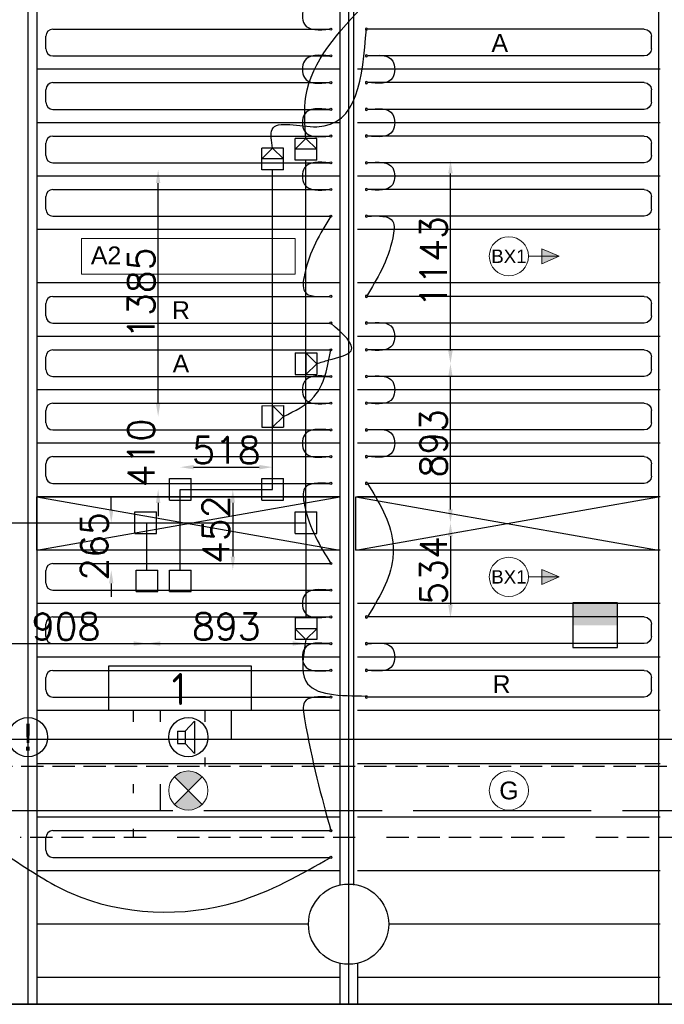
# Model space of a CAD drawing. Extents: x 7383 to 741080, y -570072 to -203000.
# Tile 23 of 45: x 382439 to 386058, y -265949 to -260420. Entities that reach past the tile are written whole.
import ezdxf

# ---------------------------------------------------------------- set-up
doc = ezdxf.new("R2010")
doc.units = 0
doc.header["$LTSCALE"] = 25
for name, pattern in [('2322105', [47, 40, -7]), ('2322106', [47, 5, -2, 5, -2, 5, -2, 5, -2, 5, -2, 5, -7]), ('2322107', [2000, 1000, 1000]), ('2322108', [7, 5, -2])]:
    doc.linetypes.add(name, pattern=pattern)
doc.layers.get('0').update_dxf_attribs({"linetype": 'CONTINUOUS'})
doc.layers.get('DEFPOINTS').update_dxf_attribs({"linetype": 'CONTINUOUS'})
for name, color, linetype in [('000Vermogens2', 7, 'CONTINUOUS'), ('60', 7, 'CONTINUOUS'), ('KP-bandraster', 5, 'CONTINUOUS'), ('KP-koppelingen', 6, 'CONTINUOUS'), ('KP-leidingen(aanvoer)', 5, 'CONTINUOUS'), ('KP-leidingen(retour)', 1, 'CONTINUOUS'), ('KP-Lucht aanvoer', 6, 'CONTINUOUS'), ('KP-lucht centreline', 2, 'CONTINUOUS'), ('KP-maatvoering', 7, 'CONTINUOUS'), ('KP-Melders', 3, 'CONTINUOUS'), ('KP-Oppervlak', 3, 'CONTINUOUS'), ('KP-panelen', 1, 'CONTINUOUS'), ('KP-registers', 4, 'CONTINUOUS'), ('KP-slangen', 7, 'CONTINUOUS'), ('KP-tekst', 7, 'CONTINUOUS'), ('SYM-W', 7, 'CONTINUOUS'), ('Thermostaat', 160, 'CONTINUOUS'), ('WL5501--', 130, 'CONTINUOUS'), ('WL5502--', 130, 'CONTINUOUS'), ('WL561---_AANVOER', 10, 'CONTINUOUS'), ('WL561---_RETOUR', 10, 'CONTINUOUS')]:
    doc.layers.add(name, color=color, linetype=linetype)
doc.layers.add('KP-Verlichting', color=2, linetype='CONTINUOUS', lineweight=18)
doc.styles.add('arial', font='ARIAL.TTF')
doc.styles.add('BURO-018', font='ISO96.shx', dxfattribs={"height": 90})
doc.styles.add('ISO', font='ISO.SHX')
doc.styles.add('VERWOL-1', font='ROMANS.SHX')
doc.dimstyles.new('MARTIN', dxfattribs={"dimscale": 0, "dimtxt": 50, "dimasz": 75, "dimexe": 4, "dimexo": 4, "dimgap": 20, "dimtad": 1, "dimdec": 0, "dimrnd": 0.01, "dimzin": 1, "dimdsep": 46, "dimtxsty": 'VERWOL-1', "dimcen": -25, "dimdle": 1, "dimclrd": 7, "dimclre": 2, "dimclrt": 7, "dimadec": 0, "dimazin": 0, "dimtfac": 1, "dimtdec": 0, "dimtix": 1, "dimtofl": 0, "dimtmove": 0, "dimatfit": 3, "dimldrblk": 'OBLIQUE', "dimfxl": 0, "dimtvp": 33.333333, "dimtolj": 1, "dimtzin": 1, "dimarcsym": 0})

# ---------------------------------------------------------------- blocks, each defined once
blk = doc.blocks.new('SW30485012')
at = {"color": 0, "linetype": 'Continuous'}
for p, q in [((-2.5, 2.5), (-2.5, -2.5)), ((2.5, 2.5), (-2.5, 2.5)), ((2.5, -2.5), (2.5, 2.5)), ((-2.5, -2.5), (2.5, -2.5))]:
    blk.add_line(p, q, dxfattribs=at)
blk.add_solid([(-2.5, 0), (2.5, 0), (-2.5, -2.5), (2.5, -2.5)], dxfattribs=at)
at = {"color": 0, "linetype": 'Continuous', "style": 'BURO-018', "flags": 1}
blk.add_attdef('W_ID', (0, 0), '', height=1.8, dxfattribs=at)
blk = doc.blocks.new('A$C7BF441B9')
at = {"layer": 'SYM-W', "color": 2, "linetype": 'Continuous'}
blk.add_lwpolyline([(53453.6, -5400), (52653.6, -5400), (52653.6, -5150), (53453.6, -5150)], close=True, dxfattribs=at)
at = {"layer": 'WL5501--', "linetype": '2322105'}
for p, q in [((52943.1, -5464), (52943.1, -5400)), ((52943.1, -5964), (52943.1, -5814)), ((63587.6, -5964), (51892.8, -5964))]:
    blk.add_line(p, q, dxfattribs=at)
at = {"layer": 'WL5502--', "linetype": '2322106'}
for p, q in [((52793.1, -5464), (52793.1, -5400)), ((52793.1, -5864), (52793.1, -5814)), ((52793.1, -6114), (52793.1, -6064)), ((63437.6, -6114), (52157, -6114))]:
    blk.add_line(p, q, dxfattribs=at)
at = {"layer": 'WL561---_AANVOER', "linetype": '2322107'}
for p, q in [((53343.1, -5564), (53343.1, -5400)), ((63987.6, -5564), (51332.8, -5564))]:
    blk.add_line(p, q, dxfattribs=at)
at = {"layer": 'WL561---_RETOUR', "linetype": '2322108'}
for p, q in [((53193.1, -5400), (53193.1, -5464)), ((53193.1, -5664), (53193.1, -5714)), ((63837.6, -5714), (51614.9, -5714))]:
    blk.add_line(p, q, dxfattribs=at)
at = {"layer": 'Thermostaat', "xscale": 50, "yscale": 50, "zscale": 50, "rotation": 180}
blk.add_blockref('SW30485012', (55384.6, -4921.7), dxfattribs=at)
at = {"layer": '60', "color": 1, "linetype": 'Continuous', "style": 'ISO'}
blk.add_text('1', height=180, dxfattribs=at).set_placement((53007.3, -5369.7))
blk = doc.blocks.new('Register A')
at = {"layer": 'KP-registers', "linetype": 'Continuous'}
for p, q in [((90, 225), (1644, 225)), ((50, 115), (50, 185)), ((90, 75), (1644, 75))]:
    blk.add_line(p, q, dxfattribs=at)
for centre in [(1650, 225), (1650, 75)]:
    blk.add_circle(centre, 6, dxfattribs=at)
for centre, start, end in [((90, 185), 90, 180), ((90, 115), 180, 270)]:
    blk.add_arc(centre, 40, start, end, dxfattribs=at)
blk = doc.blocks.new('*D1605')
at = {"layer": 'DEFPOINTS', "color": 0, "linetype": 'Continuous', "transparency": 16777216}
for p in [(382245.8, -263245.2), (383153.3, -263245.3), (383153.3, -263923.2)]:
    blk.add_point(p, dxfattribs=at)
at = {"layer": 'KP-maatvoering', "color": 7, "linetype": 'Continuous', "lineweight": -2, "transparency": 16777216}
blk.add_line((382320.8, -263923.2), (383078.3, -263923.2), dxfattribs=at)
at = {"layer": 'KP-maatvoering', "color": 7, "linetype": 'Continuous', "transparency": 16777216}
for points in [[(382320.8, -263910.7), (382320.8, -263935.7), (382245.8, -263923.2)], [(383078.3, -263910.7), (383078.3, -263935.7), (383153.3, -263923.2)]]:
    blk.add_solid(points, dxfattribs=at)
at = {"layer": 'KP-maatvoering', "color": 7, "linetype": 'Continuous', "transparency": 16777216, "insert": (382699.6, -263828.2), "char_height": 150, "attachment_point": 5, "style": 'VERWOL-1'}
blk.add_mtext('\\A1;908', dxfattribs=at)
blk = doc.blocks.new('_OBLIQUE')
at = {"color": 0, "linetype": 'ByBlock'}
blk.add_line((-0.5, -0.5), (0.5, 0.5), dxfattribs=at)
blk = doc.blocks.new('*D1606')
at = {"layer": 'DEFPOINTS', "color": 0, "linetype": 'Continuous', "transparency": 16777216}
for p in [(383153.3, -263245.3), (384045.8, -263245.4), (384045.8, -263923.2)]:
    blk.add_point(p, dxfattribs=at)
at = {"layer": 'KP-maatvoering', "color": 7, "linetype": 'Continuous', "lineweight": -2, "transparency": 16777216}
blk.add_line((383228.3, -263923.2), (383970.8, -263923.2), dxfattribs=at)
at = {"layer": 'KP-maatvoering', "color": 7, "linetype": 'Continuous', "transparency": 16777216}
for points in [[(383228.3, -263910.7), (383228.3, -263935.7), (383153.3, -263923.2)], [(383970.8, -263910.7), (383970.8, -263935.7), (384045.8, -263923.2)]]:
    blk.add_solid(points, dxfattribs=at)
at = {"layer": 'KP-maatvoering', "color": 7, "linetype": 'Continuous', "transparency": 16777216, "insert": (383599.6, -263828.2), "char_height": 150, "attachment_point": 5, "style": 'VERWOL-1'}
blk.add_mtext('\\A1;893', dxfattribs=at)
blk = doc.blocks.new('*D1607')
at = {"layer": 'DEFPOINTS', "color": 0, "linetype": 'Continuous', "transparency": 16777216}
for p in [(383145.8, -263245.3), (382953.1, -263510.3), (383153.3, -263510.3)]:
    blk.add_point(p, dxfattribs=at)
at = {"layer": 'KP-maatvoering', "color": 7, "linetype": 'Continuous', "lineweight": -2, "transparency": 16777216}
for p, q in [((382953.1, -263170.3), (382953.1, -263095.3)), ((382953.1, -263585.3), (382953.1, -263660.3))]:
    blk.add_line(p, q, dxfattribs=at)
at = {"layer": 'KP-maatvoering', "color": 7, "linetype": 'Continuous', "transparency": 16777216}
for points in [[(382940.6, -263170.3), (382965.6, -263170.3), (382953.1, -263245.3)], [(382940.6, -263585.3), (382965.6, -263585.3), (382953.1, -263510.3)]]:
    blk.add_solid(points, dxfattribs=at)
at = {"layer": 'KP-maatvoering', "color": 7, "linetype": 'Continuous', "transparency": 16777216, "insert": (382858.1, -263377.8), "char_height": 150, "attachment_point": 5, "rotation": 90, "style": 'VERWOL-1'}
blk.add_mtext('\\A1;265', dxfattribs=at)
blk = doc.blocks.new('*D1608')
at = {"layer": 'DEFPOINTS', "color": 0, "linetype": 'Continuous', "transparency": 16777216}
for p in [(383340.5, -263058.1), (383340.5, -263510.3), (383635.6, -263510.3)]:
    blk.add_point(p, dxfattribs=at)
at = {"layer": 'KP-maatvoering', "color": 7, "linetype": 'Continuous', "lineweight": -2, "transparency": 16777216}
blk.add_line((383635.6, -263133.1), (383635.6, -263435.3), dxfattribs=at)
at = {"layer": 'KP-maatvoering', "color": 7, "linetype": 'Continuous', "transparency": 16777216}
for points in [[(383623.1, -263133.1), (383648.1, -263133.1), (383635.6, -263058.1)], [(383623.1, -263435.3), (383648.1, -263435.3), (383635.6, -263510.3)]]:
    blk.add_solid(points, dxfattribs=at)
at = {"layer": 'KP-maatvoering', "color": 7, "linetype": 'Continuous', "transparency": 16777216, "insert": (383540.6, -263284.2), "char_height": 150, "attachment_point": 5, "rotation": 90, "style": 'VERWOL-1'}
blk.add_mtext('\\A1;452', dxfattribs=at)
blk = doc.blocks.new('*D1609')
at = {"layer": 'DEFPOINTS', "color": 0, "linetype": 'Continuous', "transparency": 16777216}
for p in [(383858.6, -262932.9), (383340.5, -263058.1), (383858.6, -263058.2)]:
    blk.add_point(p, dxfattribs=at)
at = {"layer": 'KP-maatvoering', "color": 7, "linetype": 'Continuous', "lineweight": -2, "transparency": 16777216}
blk.add_line((383415.5, -262932.9), (383783.6, -262932.9), dxfattribs=at)
at = {"layer": 'KP-maatvoering', "color": 7, "linetype": 'Continuous', "transparency": 16777216}
for points in [[(383415.5, -262920.4), (383415.5, -262945.4), (383340.5, -262932.9)], [(383783.6, -262920.4), (383783.6, -262945.4), (383858.6, -262932.9)]]:
    blk.add_solid(points, dxfattribs=at)
at = {"layer": 'KP-maatvoering', "color": 7, "linetype": 'Continuous', "transparency": 16777216, "insert": (383599.6, -262837.9), "char_height": 150, "attachment_point": 5, "style": 'VERWOL-1'}
blk.add_mtext('\\A1;518', dxfattribs=at)
blk = doc.blocks.new('*D1610')
at = {"layer": 'DEFPOINTS', "color": 0, "linetype": 'Continuous', "transparency": 16777216}
for p in [(383797.7, -262648.4), (383216.3, -263058.2), (383797.8, -263058.2)]:
    blk.add_point(p, dxfattribs=at)
at = {"layer": 'KP-maatvoering', "color": 7, "linetype": 'Continuous', "lineweight": -2, "transparency": 16777216}
for p, q in [((383216.3, -262573.4), (383216.3, -262498.4)), ((383216.3, -263133.2), (383216.3, -263208.2))]:
    blk.add_line(p, q, dxfattribs=at)
at = {"layer": 'KP-maatvoering', "color": 7, "linetype": 'Continuous', "transparency": 16777216}
for points in [[(383203.8, -262573.4), (383228.8, -262573.4), (383216.3, -262648.4)], [(383203.8, -263133.2), (383228.8, -263133.2), (383216.3, -263058.2)]]:
    blk.add_solid(points, dxfattribs=at)
at = {"layer": 'KP-maatvoering', "color": 7, "linetype": 'Continuous', "transparency": 16777216, "insert": (383121.3, -262853.3), "char_height": 150, "attachment_point": 5, "rotation": 90, "style": 'VERWOL-1'}
blk.add_mtext('\\A1;410', dxfattribs=at)
blk = doc.blocks.new('*D1611')
at = {"layer": 'DEFPOINTS', "color": 0, "linetype": 'Continuous', "transparency": 16777216}
for p in [(383216.3, -261263.3), (383858.6, -261263.3), (383797.7, -262648.4)]:
    blk.add_point(p, dxfattribs=at)
at = {"layer": 'KP-maatvoering', "color": 7, "linetype": 'Continuous', "lineweight": -2, "transparency": 16777216}
blk.add_line((383216.3, -262573.4), (383216.3, -261338.3), dxfattribs=at)
at = {"layer": 'KP-maatvoering', "color": 7, "linetype": 'Continuous', "transparency": 16777216}
for points in [[(383203.8, -261338.3), (383228.8, -261338.3), (383216.3, -261263.3)], [(383203.8, -262573.4), (383228.8, -262573.4), (383216.3, -262648.4)]]:
    blk.add_solid(points, dxfattribs=at)
at = {"layer": 'KP-maatvoering', "color": 7, "linetype": 'Continuous', "transparency": 16777216, "insert": (383121.3, -261955.9), "char_height": 150, "attachment_point": 5, "rotation": 90, "style": 'VERWOL-1'}
blk.add_mtext('\\A1;1385', dxfattribs=at)
blk = doc.blocks.new('*D1612')
at = {"layer": 'DEFPOINTS', "color": 0, "linetype": 'Continuous', "transparency": 16777216}
for p in [(384106.7, -263245.4), (384045.8, -263779.5), (384857.5, -263779.5)]:
    blk.add_point(p, dxfattribs=at)
at = {"layer": 'KP-maatvoering', "color": 7, "linetype": 'Continuous', "lineweight": -2, "transparency": 16777216}
blk.add_line((384857.5, -263320.4), (384857.5, -263704.5), dxfattribs=at)
at = {"layer": 'KP-maatvoering', "color": 7, "linetype": 'Continuous', "transparency": 16777216}
for points in [[(384845, -263320.4), (384870, -263320.4), (384857.5, -263245.4)], [(384845, -263704.5), (384870, -263704.5), (384857.5, -263779.5)]]:
    blk.add_solid(points, dxfattribs=at)
at = {"layer": 'KP-maatvoering', "color": 7, "linetype": 'Continuous', "transparency": 16777216, "insert": (384762.5, -263512.5), "char_height": 150, "attachment_point": 5, "rotation": 90, "style": 'VERWOL-1'}
blk.add_mtext('\\A1;534', dxfattribs=at)
blk = doc.blocks.new('*D1613')
at = {"layer": 'DEFPOINTS', "color": 0, "linetype": 'Continuous', "transparency": 16777216}
for p in [(384106.6, -262352), (384857.5, -262352), (384106.7, -263245.4)]:
    blk.add_point(p, dxfattribs=at)
at = {"layer": 'KP-maatvoering', "color": 7, "linetype": 'Continuous', "lineweight": -2, "transparency": 16777216}
blk.add_line((384857.5, -263170.4), (384857.5, -262427), dxfattribs=at)
at = {"layer": 'KP-maatvoering', "color": 7, "linetype": 'Continuous', "transparency": 16777216}
for points in [[(384845, -262427), (384870, -262427), (384857.5, -262352)], [(384845, -263170.4), (384870, -263170.4), (384857.5, -263245.4)]]:
    blk.add_solid(points, dxfattribs=at)
at = {"layer": 'KP-maatvoering', "color": 7, "linetype": 'Continuous', "transparency": 16777216, "insert": (384762.5, -262798.7), "char_height": 150, "attachment_point": 5, "rotation": 90, "style": 'VERWOL-1'}
blk.add_mtext('\\A1;893', dxfattribs=at)
blk = doc.blocks.new('*D1614')
at = {"layer": 'DEFPOINTS', "color": 0, "linetype": 'Continuous', "transparency": 16777216}
for p in [(384045.8, -261209), (384857.5, -261209), (384106.6, -262352)]:
    blk.add_point(p, dxfattribs=at)
at = {"layer": 'KP-maatvoering', "color": 7, "linetype": 'Continuous', "lineweight": -2, "transparency": 16777216}
blk.add_line((384857.5, -262277), (384857.5, -261284), dxfattribs=at)
at = {"layer": 'KP-maatvoering', "color": 7, "linetype": 'Continuous', "transparency": 16777216}
for points in [[(384845, -261284), (384870, -261284), (384857.5, -261209)], [(384845, -262277), (384870, -262277), (384857.5, -262352)]]:
    blk.add_solid(points, dxfattribs=at)
at = {"layer": 'KP-maatvoering', "color": 7, "linetype": 'Continuous', "transparency": 16777216, "insert": (384762.5, -261780.5), "char_height": 150, "attachment_point": 5, "rotation": 90, "style": 'VERWOL-1'}
blk.add_mtext('\\A1;1143', dxfattribs=at)

msp = doc.modelspace()

# ---------------------------------------------------------------- hatches: boundary and pattern name
at = {"layer": 'KP-Verlichting', "linetype": 'Continuous'}
h = msp.add_hatch(color=256, dxfattribs=at)
h.paths.add_polyline_path([(385467.5, -261748.8), (385369.7, -261748.8), (385369.7, -261790.8)])
h.paths.add_polyline_path([(385467.5, -261748.8), (385369.7, -261706.7), (385369.7, -261748.8)])
h = msp.add_hatch(color=256, dxfattribs=at)
h.paths.add_polyline_path([(385467.5, -263548.8), (385369.7, -263548.8), (385369.7, -263590.8)])
h.paths.add_polyline_path([(385467.5, -263548.8), (385369.7, -263506.7), (385369.7, -263548.8)])
h = msp.add_hatch(color=256, dxfattribs=at)
h.paths.add_polyline_path([(383307.8, -264671), (383385.6, -264748.8), (383463.3, -264671, 0.414214)])
h.paths.add_polyline_path([(383307.8, -264826.5, 0.414214), (383463.3, -264826.5), (383385.6, -264748.8)])

# ---------------------------------------------------------------- linework, layer by layer
at = {"layer": 'KP-bandraster', "linetype": 'Continuous'}
for p, q in [((382535.6, -258448.8), (382535.6, -265948.8)), ((386025.6, -258448.8), (386025.6, -265948.8)), ((384235.6, -259118.1), (384235.6, -265279.4)), ((384313.3, -259118.1), (384313.3, -265279.4)), ((384235.6, -265718.1), (384235.6, -265948.8)), ((384335.6, -265718.1), (384335.6, -265948.8))]:
    msp.add_line(p, q, dxfattribs=at)
msp.add_circle((384285.6, -265498.8), 225, dxfattribs=at)
at = {"layer": 'KP-koppelingen', "linetype": 'Continuous'}
for p, q in [((383985, -261209), (383985.1, -261087.3)), ((384106.8, -261087.4), (383985.1, -261087.3)), ((383985.1, -261148.1), (384045.9, -261087.4)), ((384045.9, -261087.4), (384106.7, -261148.2)), ((384106.7, -261209.1), (384106.8, -261087.4)), ((383797.8, -261263.3), (383797.9, -261141.6)), ((383919.6, -261141.7), (383797.9, -261141.6)), ((383797.9, -261202.5), (383858.7, -261141.7)), ((383858.7, -261141.7), (383919.5, -261202.6)), ((383919.5, -261263.4), (383919.6, -261141.7)), ((384106.7, -261148.2), (383985.1, -261148.1)), ((383919.5, -261202.6), (383797.9, -261202.5)), ((384106.7, -261209.1), (383985, -261209)), ((383919.5, -261263.4), (383797.8, -261263.3)), ((383984.9, -262291.2), (383985, -262412.9)), ((383984.9, -262291.2), (384106.6, -262291.2)), ((384045.7, -262291.2), (384045.8, -262412.8)), ((384106.6, -262352), (384045.7, -262291.2)), ((384106.6, -262291.2), (384106.6, -262412.8)), ((384045.8, -262412.8), (384106.6, -262352)), ((383985, -262412.9), (384106.6, -262412.8)), ((383797.7, -262587.6), (383919.4, -262587.5)), ((383797.7, -262587.6), (383797.8, -262709.2)), ((383858.5, -262587.5), (383858.6, -262709.2)), ((383919.4, -262648.3), (383858.5, -262587.5)), ((383919.4, -262587.5), (383919.4, -262709.1)), ((383858.6, -262709.2), (383919.4, -262648.3)), ((383797.8, -262709.2), (383919.4, -262709.1)), ((383279.7, -263118.9), (383279.7, -262997.3)), ((383279.7, -262997.3), (383401.4, -262997.3)), ((383401.4, -263118.9), (383401.4, -262997.3)), ((383797.8, -263119), (383797.8, -262997.4)), ((383797.8, -262997.4), (383919.5, -262997.4)), ((383919.4, -263119), (383919.5, -262997.4)), ((383279.7, -263118.9), (383401.4, -263118.9)), ((383797.8, -263119), (383919.4, -263119)), ((383085, -263306.1), (383085, -263184.5)), ((383085, -263184.5), (383206.7, -263184.5)), ((383206.6, -263306.1), (383206.7, -263184.5)), ((383985, -263306.2), (383985, -263184.6)), ((383985, -263184.6), (384106.7, -263184.6)), ((384106.6, -263306.2), (384106.7, -263184.6)), ((383085, -263306.1), (383206.6, -263306.1)), ((383985, -263306.2), (384106.6, -263306.2)), ((383092.5, -263631.9), (383092.5, -263510.3)), ((383092.5, -263510.3), (383214.2, -263510.3)), ((383214.1, -263631.9), (383214.2, -263510.3)), ((383279.7, -263631.9), (383279.7, -263510.3)), ((383279.7, -263510.3), (383401.4, -263510.3)), ((383401.3, -263631.9), (383401.4, -263510.3)), ((383092.5, -263631.9), (383214.1, -263631.9)), ((383279.7, -263631.9), (383401.3, -263631.9)), ((384106.6, -263779.5), (383985, -263779.5)), ((383985, -263779.5), (383985, -263901.2)), ((384106.6, -263779.5), (384106.7, -263901.1)), ((384106.7, -263840.3), (383985, -263840.3)), ((383985, -263840.3), (384045.9, -263901.1)), ((384045.9, -263901.1), (384106.7, -263840.3)), ((384106.7, -263901.1), (383985, -263901.2))]:
    msp.add_line(p, q, dxfattribs=at)
at = {"layer": 'KP-leidingen(aanvoer)', "linetype": 'Continuous'}
for p, q in [((383858.6, -263058.2), (383858.6, -261263.3)), ((383340.5, -263510.3), (383340.5, -263058.1)), ((383340.5, -263058.1), (383858.6, -263058.2))]:
    msp.add_line(p, q, dxfattribs=at)
at = {"layer": 'KP-leidingen(retour)', "linetype": 'Continuous'}
for p, q in [((384045.8, -263245.4), (384045.8, -261209)), ((382245.8, -263245.2), (384045.8, -263245.4)), ((383153.3, -263510.3), (383153.3, -263245.3)), ((384045.8, -263245.4), (384045.8, -263779.5))]:
    msp.add_line(p, q, dxfattribs=at)
at = {"layer": 'KP-Lucht aanvoer', "linetype": 'Continuous'}
for p, q in [((382535.6, -263098.8), (384235.6, -263098.8)), ((382535.6, -263398.8), (382535.6, -263098.8)), ((382535.6, -263098.8), (384235.6, -263398.8)), ((382535.6, -263398.8), (384235.6, -263098.8)), ((384235.6, -263098.8), (384235.6, -263398.8)), ((384325.6, -263098.8), (386025.6, -263098.8)), ((384325.6, -263398.8), (384325.6, -263098.8)), ((384325.6, -263098.8), (386025.6, -263398.8)), ((384325.6, -263398.8), (386025.6, -263098.8)), ((386025.6, -263098.8), (386025.6, -263398.8)), ((384235.6, -263398.8), (382535.6, -263398.8)), ((386025.6, -263398.8), (384325.6, -263398.8))]:
    msp.add_line(p, q, dxfattribs=at)
at = {"layer": 'KP-lucht centreline', "linetype": 'Continuous'}
for p, q in [((382485.6, -258448.8), (382485.6, -265948.8)), ((384285.6, -258448.8), (384285.6, -265948.8))]:
    msp.add_line(p, q, dxfattribs=at)
at = {"layer": 'KP-Melders', "linetype": 'Continuous'}
for p, q in [((383368.7, -264414.3), (383420.8, -264359)), ((383420.8, -264359), (383420.8, -264539.7)), ((383325.7, -264414.3), (383368.7, -264414.3)), ((383325.7, -264414.3), (383325.7, -264484.3)), ((383368.7, -264414.3), (383368.7, -264484.3)), ((383325.7, -264484.3), (383368.7, -264484.3)), ((383325.7, -264484.3), (383368.7, -264484.3)), ((383368.7, -264484.3), (383420.8, -264539.7))]:
    msp.add_line(p, q, dxfattribs=at)
for centre in [(382485.6, -264448.8), (383385.6, -264448.8)]:
    msp.add_circle(centre, 110, dxfattribs=at)
at = {"layer": 'KP-Oppervlak', "linetype": 'Continuous'}
for p, q in [((373798.6, -265948.8), (399135.6, -265948.8)), ((399135.6, -265948.8), (373855.6, -265948.8))]:
    msp.add_line(p, q, dxfattribs=at)
at = {"layer": 'KP-panelen', "linetype": 'Continuous'}
for p, q in [((384235.6, -260698.8), (382535.6, -260698.8)), ((386035.6, -260698.8), (384335.6, -260698.8)), ((384235.6, -260998.8), (382535.6, -260998.8)), ((386035.6, -260998.8), (384335.6, -260998.8)), ((384235.6, -261298.8), (382535.6, -261298.8)), ((386035.6, -261298.8), (384335.6, -261298.8)), ((384235.6, -261598.8), (382535.6, -261598.8)), ((386035.6, -261598.8), (384335.6, -261598.8)), ((384235.6, -261898.8), (382535.6, -261898.8)), ((386035.6, -261898.8), (384335.6, -261898.8)), ((384235.6, -262198.8), (382535.6, -262198.8)), ((386035.6, -262198.8), (384335.6, -262198.8)), ((384235.6, -262498.8), (382535.6, -262498.8)), ((386035.6, -262498.8), (384335.6, -262498.8)), ((384235.6, -262798.8), (382535.6, -262798.8)), ((386035.6, -262798.8), (384335.6, -262798.8)), ((384235.6, -263098.8), (382535.6, -263098.8)), ((386035.6, -263098.8), (384335.6, -263098.8)), ((384235.6, -263398.8), (382535.6, -263398.8)), ((386035.6, -263398.8), (384335.6, -263398.8)), ((384235.6, -263698.8), (382535.6, -263698.8)), ((386035.6, -263698.8), (384335.6, -263698.8)), ((384235.6, -263998.8), (382535.6, -263998.8)), ((386035.6, -263998.8), (384335.6, -263998.8)), ((384235.6, -264298.8), (382535.6, -264298.8)), ((386035.6, -264298.8), (384335.6, -264298.8)), ((384235.6, -264598.8), (382535.6, -264598.8)), ((386035.6, -264598.8), (384335.6, -264598.8)), ((384235.6, -264898.8), (382535.6, -264898.8)), ((386035.6, -264898.8), (384335.6, -264898.8)), ((384235.6, -265198.8), (382535.6, -265198.8)), ((386035.6, -265198.8), (384335.6, -265198.8)), ((384060.6, -265498.8), (382535.6, -265498.8)), ((386035.6, -265498.8), (384510.6, -265498.8)), ((384235.6, -265798.8), (382535.6, -265798.8)), ((386035.6, -265798.8), (384335.6, -265798.8))]:
    msp.add_line(p, q, dxfattribs=at)
at = {"layer": 'KP-slangen', "linetype": 'Continuous'}
for points in [[(384179.6, -260323.8), (384037.9, -260352.7), (384037.9, -260445.4), (384179.6, -260473.8)], [(384045.9, -261087.4), (384045.9, -260852), (384385.6, -260323.8)], [(383858.7, -261141.7), (383855.9, -261037.6), (384106.9, -261021.3), (384385.6, -260473.8)], [(384179.6, -260623.8), (384037.9, -260652.7), (384037.9, -260745.4), (384179.6, -260773.8)], [(384391.6, -260623.8), (384533.3, -260652.7), (384533.3, -260745.4), (384391.6, -260773.8)], [(384179.6, -260923.8), (384037.9, -260952.7), (384037.9, -261045.4), (384179.6, -261073.8)], [(384391.6, -260923.8), (384533.3, -260952.7), (384533.3, -261045.4), (384391.6, -261073.8)], [(384179.6, -261223.8), (384037.9, -261252.7), (384037.9, -261345.4), (384179.6, -261373.8)], [(384391.6, -261223.8), (384533.3, -261252.7), (384533.3, -261345.4), (384391.6, -261373.8)], [(384185.6, -261523.8), (384037.9, -261852.7), (384037.9, -261945.4), (384179.6, -261973.8)], [(384391.6, -261523.8), (384533.3, -261552.7), (384533.3, -261645.4), (384385.6, -261973.8)], [(384106.6, -262352), (384174.5, -262331.1), (384299.4, -262279.4), (384185.6, -262123.8)], [(384391.6, -262123.8), (384533.3, -262152.7), (384533.3, -262245.4), (384391.6, -262273.8)], [(383919.4, -262648.3), (384092, -262536.6), (384185.6, -262273.8)], [(384179.6, -262423.8), (384037.9, -262452.7), (384037.9, -262545.4), (384179.6, -262573.8)], [(384391.6, -262423.8), (384533.3, -262452.7), (384533.3, -262545.4), (384391.6, -262573.8)], [(384179.6, -262723.8), (384037.9, -262752.7), (384037.9, -262845.4), (384179.6, -262873.8)], [(384391.6, -262723.8), (384533.3, -262752.7), (384533.3, -262845.4), (384391.6, -262873.8)], [(384179.6, -263023.8), (384037.9, -263052.7), (384037.9, -263145.4), (384185.6, -263473.8)], [(384391.6, -263023.8), (384533.3, -263352.7), (384533.3, -263445.4), (384391.6, -263773.8)], [(384179.6, -263623.8), (384037.9, -263652.7), (384037.9, -263745.4), (384179.6, -263773.8)], [(384045.9, -263901.1), (384045.9, -264134.7), (384385.6, -264217.8)], [(384179.6, -263923.8), (384037.9, -263952.7), (384037.9, -264045.4), (384179.6, -264073.8)], [(384391.6, -263923.8), (384533.3, -263952.7), (384533.3, -264045.4), (384391.6, -264073.8)], [(384179.6, -264223.8), (384037.9, -264252.7), (384037.9, -264345.4), (384185.6, -264973.8)], [(382385.6, -265123.8), (382727.5, -265324.8), (383660.8, -265372.5), (384185.6, -265123.8)]]:
    msp.add_spline(points, degree=3, dxfattribs=at)
at = {"layer": 'KP-Verlichting', "linetype": 'Continuous'}
for p, q in [((382785.6, -261648.8), (383985.6, -261648.8)), ((382785.6, -261648.8), (382785.6, -261848.8)), ((383985.6, -261648.8), (383985.6, -261848.8)), ((385467.5, -261748.8), (385369.7, -261706.7)), ((385369.7, -261706.7), (385369.7, -261790.8)), ((385295.6, -261748.8), (385467.5, -261748.8)), ((385467.5, -261748.8), (385369.7, -261790.8)), ((382785.6, -261848.8), (383985.6, -261848.8)), ((385467.5, -263548.8), (385369.7, -263506.7)), ((385369.7, -263506.7), (385369.7, -263590.8)), ((385295.6, -263548.8), (385467.5, -263548.8)), ((385467.5, -263548.8), (385369.7, -263590.8)), ((383463.3, -264826.5), (383307.8, -264671)), ((383307.8, -264826.5), (383463.3, -264671))]:
    msp.add_line(p, q, dxfattribs=at)
for centre in [(385185.6, -261748.8), (385185.6, -263548.8), (383385.6, -264748.8), (385185.6, -264748.8)]:
    msp.add_circle(centre, 110, dxfattribs=at)

# ---------------------------------------------------------------- block references
at = {"layer": '000Vermogens2', "linetype": 'Continuous'}
msp.add_blockref('A$C7BF441B9', (330285.6, -258898.8), dxfattribs=at)
at = {"layer": 'KP-registers', "linetype": 'Continuous'}
for p in [(382535.6, -260698.8), (382535.6, -260998.8), (382535.6, -261298.8), (382535.6, -261598.8), (382535.6, -262198.8), (382535.6, -262498.8), (382535.6, -262798.8), (382535.6, -263098.8), (382535.6, -263698.8), (382535.6, -263998.8), (382535.6, -264298.8), (382535.6, -265198.8)]:
    msp.add_blockref('Register A', p, dxfattribs=at)
at = {"layer": 'KP-registers', "linetype": 'Continuous', "xscale": -1}
for p in [(386035.6, -260698.8), (386035.6, -260998.8), (386035.6, -261298.8), (386035.6, -261598.8), (386035.6, -262198.8), (386035.6, -262498.8), (386035.6, -262798.8), (386035.6, -263098.8), (386035.6, -263998.8), (386035.6, -264298.8)]:
    msp.add_blockref('Register A', p, dxfattribs=at)

# ---------------------------------------------------------------- texts
at = {"layer": 'KP-Melders', "linetype": 'Continuous', "insert": (382485.6, -264448.8), "char_height": 150, "attachment_point": 5, "style": 'arial'}
msp.add_mtext('\\A1;!', dxfattribs=at)
at = {"layer": 'KP-tekst', "linetype": 'Continuous', "char_height": 100, "attachment_point": 5, "style": 'arial'}
for s, insert in [('\\A1;A', (385134.3, -260551.1)), ('\\A1;R', (383344.3, -262051.1)), ('\\A1;A', (383344.3, -262351.1)), ('\\A1;R', (385144.3, -264151.1))]:
    msp.add_mtext(s, dxfattribs=dict(at, insert=insert))
at = {"layer": 'KP-Verlichting', "linetype": 'Continuous', "attachment_point": 5, "style": 'arial'}
for s, insert, char_height in [('\\A1;A2', (382924.2, -261743.7), 100), ('\\A1;BX1', (385185.6, -261748.8), 75), ('\\A1;BX1', (385185.6, -263548.8), 75), ('\\A1;G', (385185.6, -264748.8), 100)]:
    msp.add_mtext(s, dxfattribs=dict(at, insert=insert, char_height=char_height))

# ---------------------------------------------------------------- dimensions: what is measured, and where the dimension line sits
at = {"layer": 'KP-maatvoering', "linetype": 'Continuous'}
for base, p1, p2, picture, middle in [((384857.5, -261209), (384106.6, -262352), (384045.8, -261209), '*D1614', (384762.5, -261780.5)), ((383216.3, -261263.3), (383797.7, -262648.4), (383858.6, -261263.3), '*D1611', (383121.3, -261955.9)), ((384857.5, -262352), (384106.7, -263245.4), (384106.6, -262352), '*D1613', (384762.5, -262798.7)), ((383216.3, -263058.2), (383797.7, -262648.4), (383797.8, -263058.2), '*D1610', (383121.3, -262853.3)), ((383635.6, -263510.3), (383340.5, -263058.1), (383340.5, -263510.3), '*D1608', (383540.6, -263284.2)), ((382953.1, -263510.3), (383145.8, -263245.3), (383153.3, -263510.3), '*D1607', (382858.1, -263377.8)), ((384857.5, -263779.5), (384106.7, -263245.4), (384045.8, -263779.5), '*D1612', (384762.5, -263512.5))]:
    dim = msp.add_linear_dim(base=base, p1=p1, p2=p2, angle=90, dimstyle='MARTIN', override={"dimscale": 1, "dimtxt": 150, "dimse1": 1, "dimse2": 1}, dxfattribs=at)
    dim.commit()
    dim.dimension.update_dxf_attribs({"geometry": picture, "text_midpoint": middle})
for base, p1, p2, picture, middle in [((383858.6, -262932.9), (383340.5, -263058.1), (383858.6, -263058.2), '*D1609', (383599.6, -262837.9)), ((383153.3405, -263923.2203), (382245.8392, -263245.2028), (383153.3405, -263245.2963), '*D1605', (382699.5899, -263828.2203)), ((384045.8392, -263923.2203), (383153.3405, -263245.2963), (384045.8392, -263245.3882), '*D1606', (383599.5899, -263828.2203))]:
    dim = msp.add_linear_dim(base=base, p1=p1, p2=p2, dimstyle='MARTIN', override={"dimscale": 1, "dimtxt": 150, "dimse1": 1, "dimse2": 1}, dxfattribs=at)
    dim.commit()
    dim.dimension.update_dxf_attribs({"geometry": picture, "text_midpoint": middle})

doc.saveas('drawing.dxf')
